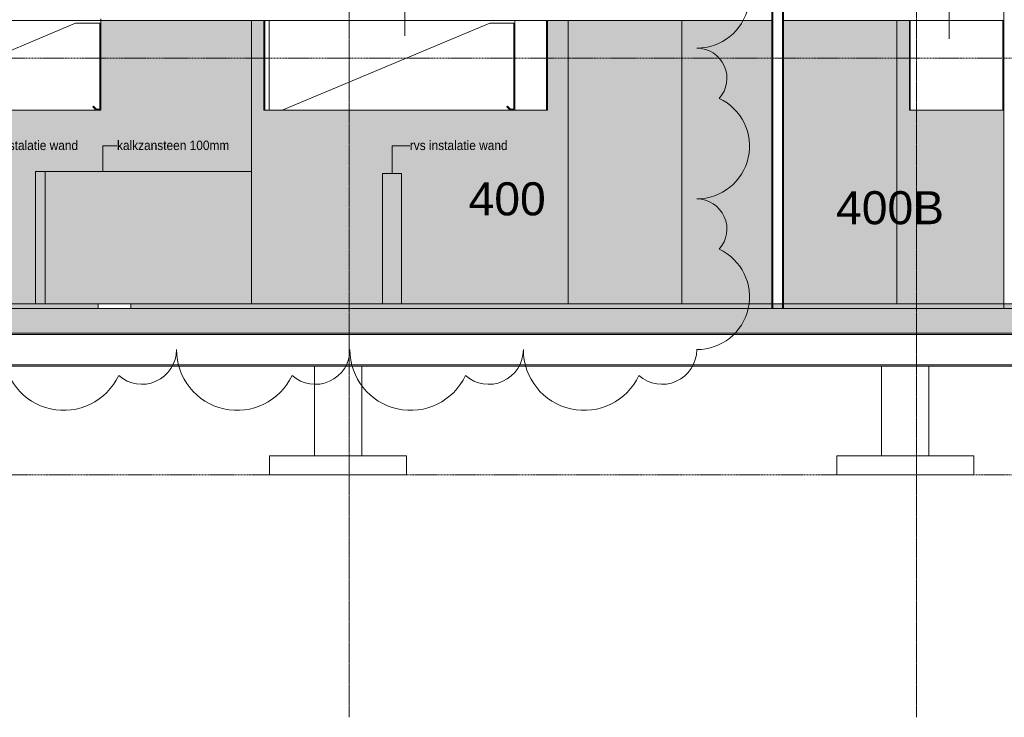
# Model space of a CAD drawing. Header units: millimetres. Extents: x 36905 to 147345, y -4712 to 9242.
# Tile 7 of 8: x 118822 to 129239, y -4376 to 3008. Entities that reach past the tile are written whole.
import ezdxf

# ---------------------------------------------------------------- set-up
doc = ezdxf.new("R2010")
doc.units = ezdxf.units.MM
for name, pattern in [('ARC Dash', [4, 2, -2]), ('ARC Grid Line', [22.225, 12.7, -3.175, 3.175, -3.175]), ('ARC Level Line', [32, 6, -5, 16, -5])]:
    doc.linetypes.add(name, pattern=pattern)
for name, color, linetype, lineweight in [('A--A23__Vloeren', 8, 'Continuous', 9), ('A--AR9__AlgVoorz', 1, 'Continuous', 9), ('A--L$01A__Algemeen', 7, 'Continuous', 9), ('A--L$07A__Stramien', 1, 'Continuous', 13), ('A--L22__Binnenwanden', 2, 'Continuous', 9), ('A--L23__Vloeren', 3, 'Continuous', 9), ('A--L28__Hoofddraagconstructies', 3, 'Continuous', 9), ('A--L45__Plafondafwerkingen', 1, 'Continuous', 9), ('A--L82__LosseGebruikersInvent', 1, 'Continuous', 9), ('A--LR9__AlgVoorz', 7, 'Continuous', 9), ('A--T$01A__Algemeen', 1, 'Continuous', 13), ('A--TR9__AlgVoorz', 1, 'Continuous', 13)]:
    doc.layers.add(name, color=color, linetype=linetype, lineweight=lineweight)
doc.styles.add('Arial_1', font='arial.ttf', dxfattribs={"height": 349.9999999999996})
doc.styles.add('Arial_3', font='arial.ttf', dxfattribs={"width": 0.9, "height": 99.99999999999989})

# ---------------------------------------------------------------- blocks, each defined once
blk = doc.blocks.new('28_SF_precast concrete beam - 350x500-1791081-DO - Doorsnede B')
at = {"layer": 'A--L28__Hoofddraagconstructies'}
for p, q in [((52258.25807280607, -324.9999999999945), (22334.25807280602, -324.9999999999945)), ((22334.25807280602, -644.999999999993), (52258.25807280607, -644.999999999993)), ((40048.75807280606, -659.999999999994), (34548.75807280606, -659.999999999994)), ((46048.75807280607, -659.999999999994), (40548.75807280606, -659.999999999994)), ((52113.25807280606, -659.999999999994), (46548.75807280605, -659.999999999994))]:
    blk.add_line(p, q, dxfattribs=at)
blk = doc.blocks.new('83_FU_FB_Afzuigkap - 1000x1000-2449466-DO - Doorsnede B')
at = {"layer": 'A--L82__LosseGebruikersInvent'}
for p, q in [((46342.75807280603, 2049.999999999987), (46342.75807280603, 2999.999999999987)), ((46342.75807280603, 2049.999999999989), (46342.75807280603, 2999.999999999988)), ((46352.75807280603, 2049.999999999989), (46352.75807280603, 2999.999999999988)), ((47332.75807280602, 2049.999999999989), (47332.75807280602, 2999.999999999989)), ((47340.75807280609, 2049.999999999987), (46342.75807280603, 2049.999999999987)), ((46352.75807280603, 2049.999999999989), (46342.75807280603, 2049.999999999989)), ((47340.75807280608, 2049.999999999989), (47332.75807280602, 2049.999999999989))]:
    blk.add_line(p, q, dxfattribs=at)
blk = doc.blocks.new('83_FU_FB_Afzuigkap - 3200x2600-2588461-DO - Doorsnede B')
at = {"layer": 'A--L82__LosseGebruikersInvent'}
for p, q in [((37788.10860440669, 2999.999999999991), (35188.10860440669, 2999.999999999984)), ((35188.10860440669, 2999.999999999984), (35188.10860440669, 2049.999999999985)), ((35188.10860440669, 2999.999999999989), (37788.10860440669, 2999.999999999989)), ((35188.10860440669, 2049.999999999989), (35188.10860440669, 2999.999999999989)), ((35326.66939148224, 2049.999999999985), (37521.64413831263, 2970.6066017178)), ((37521.64413831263, 2970.606601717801), (37776.6441383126, 2970.606601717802)), ((37776.6441383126, 2970.606601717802), (37776.64413831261, 2060.606601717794)), ((37788.10860440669, 2049.999999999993), (37788.10860440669, 2999.999999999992)), ((37788.10860440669, 2999.999999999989), (37788.10860440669, 2049.999999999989)), ((37709.82433315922, 2092.426406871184), (37702.75326534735, 2085.355339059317)), ((37702.75326534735, 2085.355339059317), (37738.10860440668, 2049.999999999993)), ((37741.64413831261, 2060.606601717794), (37709.82433315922, 2092.426406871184)), ((35188.10860440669, 2049.999999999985), (35326.66939148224, 2049.999999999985)), ((37788.10860440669, 2049.999999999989), (35188.10860440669, 2049.999999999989)), ((37738.10860440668, 2049.999999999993), (37788.10860440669, 2049.999999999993)), ((37776.64413831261, 2060.606601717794), (37741.64413831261, 2060.606601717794))]:
    blk.add_line(p, q, dxfattribs=at)
at = {"layer": 'A--L82__LosseGebruikersInvent', "linetype": 'ARC Dash'}
for p, q in [((35241.07924862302, -1.201080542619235e-11), (35188.10860440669, -1.201080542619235e-11)), ((37788.10860440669, -1.201080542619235e-11), (35188.10860440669, -1.201080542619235e-11)), ((37735.13796019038, -1.201080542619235e-11), (37788.10860440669, -1.201080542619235e-11))]:
    blk.add_line(p, q, dxfattribs=at)
blk = doc.blocks.new('83_FU_FB_Afzuigkap - 3200x2600-V12-DO - Doorsnede B')
at = {"layer": 'A--L82__LosseGebruikersInvent'}
for p, q in [((39570.24191248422, 2999.999999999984), (39570.24191248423, 2049.999999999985)), ((39570.24191248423, 2049.999999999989), (39570.24191248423, 2999.999999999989)), ((39708.80269955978, 2049.999999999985), (41903.77744639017, 2970.6066017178)), ((41903.77744639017, 2970.606601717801), (42158.77744639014, 2970.606601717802)), ((42158.77744639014, 2970.606601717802), (42158.77744639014, 2060.606601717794)), ((42170.24191248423, 2049.999999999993), (42170.24191248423, 2999.999999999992)), ((42170.24191248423, 2999.999999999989), (42170.24191248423, 2049.999999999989)), ((42091.95764123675, 2092.426406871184), (42084.88657342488, 2085.355339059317)), ((42084.88657342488, 2085.355339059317), (42120.24191248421, 2049.999999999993)), ((42123.77744639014, 2060.606601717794), (42091.95764123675, 2092.426406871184)), ((39570.24191248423, 2049.999999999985), (39708.80269955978, 2049.999999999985)), ((42170.24191248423, 2049.999999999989), (39570.24191248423, 2049.999999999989)), ((42120.24191248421, 2049.999999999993), (42170.24191248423, 2049.999999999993)), ((42158.77744639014, 2060.606601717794), (42123.77744639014, 2060.606601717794))]:
    blk.add_line(p, q, dxfattribs=at)
blk = doc.blocks.new('83_FU_FB_Afzuigkap - 3000x1200-2588633-DO - Doorsnede B')
at = {"layer": 'A--L82__LosseGebruikersInvent'}
for p, q in [((39514.24194741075, 2049.999999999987), (39514.24194741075, 2999.999999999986)), ((39514.24194741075, 2049.999999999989), (39514.24194741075, 2999.999999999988)), ((39524.24194741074, 2049.999999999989), (39524.24194741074, 2999.999999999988)), ((42504.24194741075, 2049.999999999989), (42504.24194741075, 2999.999999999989)), ((42514.24194741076, 2999.999999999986), (42514.24194741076, 2049.999999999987)), ((42514.24194741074, 2049.999999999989), (42514.24194741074, 2999.999999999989)), ((39570.24191248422, 2049.999999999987), (39514.24194741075, 2049.999999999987)), ((39524.24194741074, 2049.999999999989), (39514.24194741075, 2049.999999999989)), ((42514.24194741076, 2049.999999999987), (42170.24191248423, 2049.999999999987)), ((42514.24194741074, 2049.999999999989), (42504.24194741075, 2049.999999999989))]:
    blk.add_line(p, q, dxfattribs=at)
blk = doc.blocks.new('Family - ___-2706675-DO - Doorsnede B')
at = {"layer": 'A--L$01A__Algemeen', "lineweight": 18}
for centre, radius, start, end in [((44093.57923100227, 3264.725654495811), 558.4697783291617, 269.9999999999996, 64.79123470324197), ((44093.57923100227, 2387.130288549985), 319.1255876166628, 318.1896851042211, 90), ((44093.57923100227, 1669.097716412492), 558.4697783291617, 269.9999999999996, 64.79123470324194), ((44093.57923100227, 791.5023504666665), 319.1255876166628, 318.1896851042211, 90), ((44093.57923100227, 73.46977832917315), 558.4697783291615, 269.9999999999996, 64.79123470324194), ((37396.80213770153, -484.9999999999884), 642.1567075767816, 180, 334.7912347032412), ((38222.43219030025, -484.9999999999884), 366.9466900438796, 228.1896851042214, 359.9999999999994), ((39231.53558792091, -484.9999999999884), 642.1567075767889, 180, 334.7912347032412), ((40057.16564051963, -484.9999999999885), 366.9466900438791, 228.1896851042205, 359.9999999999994), ((41066.26903814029, -484.9999999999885), 642.1567075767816, 180, 334.7912347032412), ((41891.89909073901, -484.9999999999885), 366.9466900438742, 228.189685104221, 359.9999999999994), ((42901.00248835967, -484.9999999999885), 642.1567075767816, 180, 334.7912347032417), ((43726.6325409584, -484.9999999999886), 366.9466900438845, 228.1896851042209, 359.9999999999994)]:
    blk.add_arc(centre, radius, start, end, dxfattribs=at)

msp = doc.modelspace()

# ---------------------------------------------------------------- hatches: boundary and pattern name
at = {"layer": 'A--A23__Vloeren'}
h = msp.add_hatch(color=9, dxfattribs=at)
h.paths.add_polyline_path([(121719.4780963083, -49.99999999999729), (134144.9422559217, -49.99999999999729), (134144.9422559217, 8.662937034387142e-12), (119998.4322559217, 8.662937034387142e-12), (119998.4322559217, -49.99999999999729), (121620.4959383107, -49.99999999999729)])
h.paths.add_polyline_path([(113899.8876144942, -49.99999999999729), (117388.4322559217, -49.99999999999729), (117388.4322559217, 8.662937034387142e-12), (112365.9422559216, 8.662937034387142e-12), (112365.9422559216, -49.99999999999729)])
h.paths.add_polyline_path([(117735.9322559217, -49.99999999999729), (119650.9322559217, -49.99999999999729), (119650.9322559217, 8.662937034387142e-12), (117735.9322559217, 8.662937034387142e-12)])
msp.add_hatch(color=9, dxfattribs=at).paths.add_polyline_path([(131320.74742208, -309.9999999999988), (134254.9422559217, -309.9999999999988), (134254.9422559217, -49.99999999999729), (104128.9422559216, -49.99999999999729), (104128.9422559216, -309.9999999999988), (128153.3183661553, -309.9999999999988)])
at = {"layer": 'A--AR9__AlgVoorz'}
h = msp.add_hatch(color=7, dxfattribs=at)
h.paths.add_polyline_path([(121633.2814695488, 8.662937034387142e-12), (126778.2939745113, 8.662937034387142e-12), (126778.2939745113, 3000.000000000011), (124405.9261305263, 2999.999999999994), (124405.9261305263, 2049.999999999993), (121405.9261305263, 2049.999999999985), (121405.9261305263, 2999.999999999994), (119679.7927875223, 2999.999999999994), (119679.7927875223, 2049.999999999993), (118435.7927525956, 2049.999999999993), (118435.7927525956, 8.662937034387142e-12), (121627.9261304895, 8.662937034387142e-12)])
h.paths.add_polyline_path([(114361.7551995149, 8.662937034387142e-12), (118235.7927525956, 8.662937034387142e-12), (118235.7927525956, 2049.999999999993), (117079.7927875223, 2049.999999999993), (117079.7927875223, 2999.999999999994), (114361.7551995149, 3000.000000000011), (114361.7551995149, 1400.000000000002)])
msp.add_hatch(color=7, dxfattribs=at).paths.add_polyline_path([(127546.5952447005, 8.662937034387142e-12), (129232.4422559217, 8.662937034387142e-12), (129232.4422559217, 2049.999999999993), (128234.4422559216, 2049.999999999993), (128234.4422559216, 3000.000000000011), (126903.2939745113, 3000.000000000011), (126903.2939745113, 8.662937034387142e-12), (127545.7203813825, 8.662937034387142e-12)])

# ---------------------------------------------------------------- linework, layer by layer
at = {"layer": 'A--L$01A__Algemeen', "linetype": 'ARC Level Line', "lineweight": 13}
for p, q in [((100215.0516115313, 2600), (143491.7302921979, 2600)), ((100215.0516115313, 5.95576921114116e-12), (143491.7302921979, 5.95576921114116e-12)), ((143491.7302921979, -1810), (100215.0516115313, -1810))]:
    msp.add_line(p, q, dxfattribs=at)
at = {"layer": 'A--L$07A__Stramien', "linetype": 'ARC Grid Line'}
for p, q in [((122308.9422559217, -4376.240098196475), (122308.9422559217, 8541.736826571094)), ((128308.9422559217, -4376.240098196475), (128308.9422559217, 8541.736826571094))]:
    msp.add_line(p, q, dxfattribs=at)
at = {"layer": 'A--L22__Binnenwanden', "lineweight": 15}
for p, q in [((126778.2939745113, 4950.000000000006), (126778.2939745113, -49.99999999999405)), ((126790.7939745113, 4950.000000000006), (126790.7939745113, -49.99999999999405)), ((126890.7939745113, 4950.000000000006), (126890.7939745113, -49.99999999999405)), ((126903.2939745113, -49.99999999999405), (126903.2939745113, 4950.000000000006)), ((129232.4422559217, 4950.000000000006), (129232.4422559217, -49.99999999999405))]:
    msp.add_line(p, q, dxfattribs=at)
at = {"layer": 'A--L22__Binnenwanden'}
for p, q in [((121275.7308190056, 3000.000000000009), (121275.7308190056, 8.662937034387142e-12)), ((124625.8439745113, 8.925193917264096e-12), (124625.8439745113, 3000.000000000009)), ((125825.8439745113, 3000.000000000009), (125825.8439745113, 8.662937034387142e-12)), ((128103.2939745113, 3000.000000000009), (128103.2939745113, 8.662937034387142e-12)), ((121275.7308190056, 1400.000000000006), (118990.9992897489, 1400.000000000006)), ((118990.9992897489, 8.882894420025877e-12), (118990.9992897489, 1400.000000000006)), ((119090.9992897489, 1400.000000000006), (119090.9992897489, 8.93365381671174e-12)), ((122661.9260876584, 5.95576921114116e-12), (122661.9260876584, 1380.000000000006)), ((122861.9260876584, 1380.000000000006), (122661.9260876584, 1380.000000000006)), ((122861.9260876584, 1380.000000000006), (122861.9260876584, 5.95576921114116e-12)), ((122440.4422559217, -659.9999999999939), (121940.4422559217, -659.9999999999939)), ((121940.4422559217, -659.9999999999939), (121940.4422559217, -1610)), ((122440.4422559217, -1610), (122440.4422559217, -659.9999999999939)), ((128440.4422559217, -659.9999999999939), (127940.4422559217, -659.9999999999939)), ((127940.4422559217, -659.9999999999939), (127940.4422559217, -1610)), ((128440.4422559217, -1610), (128440.4422559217, -659.9999999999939)), ((121465.4422559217, -1810), (121465.4422559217, -1610)), ((122915.4422559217, -1610), (121465.4422559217, -1610)), ((122915.4422559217, -1610), (122915.4422559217, -1810)), ((127465.4422559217, -1810), (127465.4422559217, -1610)), ((128915.4422559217, -1610), (127465.4422559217, -1610)), ((128915.4422559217, -1610), (128915.4422559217, -1810)), ((122915.4422559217, -1810), (121465.4422559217, -1810)), ((128915.4422559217, -1810), (127465.4422559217, -1810))]:
    msp.add_line(p, q, dxfattribs=at)
at = {"layer": 'A--L23__Vloeren', "lineweight": 15}
for p, q in [((134144.9422559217, 5.95576921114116e-12), (112365.9422559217, 5.95576921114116e-12)), ((139001.7642281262, -49.99999999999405), (104128.9422559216, -49.99999999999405)), ((104243.9422559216, -309.999999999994), (139001.7642281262, -309.999999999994))]:
    msp.add_line(p, q, dxfattribs=at)
at = {"layer": 'A--L23__Vloeren'}
for p, q in [((119650.9322559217, -49.99999999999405), (119650.9322559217, 5.95576921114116e-12)), ((119998.4322559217, 5.95576921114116e-12), (119998.4322559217, -49.99999999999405))]:
    msp.add_line(p, q, dxfattribs=at)
at = {"layer": 'A--L45__Plafondafwerkingen', "lineweight": 15}
for p, q in [((119679.7927875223, 3015.000000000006), (119679.7927875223, 3000.000000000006)), ((119679.7927875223, 3000.000000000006), (126778.2939745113, 3000.000000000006)), ((126903.2939745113, 3000.000000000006), (129232.4422559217, 3000.000000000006))]:
    msp.add_line(p, q, dxfattribs=at)
at = {"layer": 'A--LR9__AlgVoorz', "flags": 128}
for points in [[(129294.9422559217, 5.95576921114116e-12), (128103.2939745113, 5.95576921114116e-12), (126840.7939745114, 5.95576921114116e-12), (125778.3439745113, 5.95576921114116e-12), (124578.3439745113, 5.95576921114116e-12), (116927.3783355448, 5.95576921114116e-12), (115727.3783355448, 5.95576921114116e-12), (114311.7551995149, 5.95576921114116e-12), (114361.755199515, 5.95576921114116e-12), (114311.7551995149, 5.95576921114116e-12), (114361.7551995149, 5.95576921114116e-12), (114311.7551995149, 5.95576921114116e-12), (112365.9422559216, 5.95576921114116e-12), (107651.4422559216, 5.95576921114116e-12)], [(112315.9422559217, 5.95576921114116e-12), (112367.5375281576, 5.95576921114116e-12), (114415.9422559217, 5.95576921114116e-12), (116089.9422559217, 5.95576921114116e-12), (119039.9422559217, 5.95576921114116e-12), (121939.9422559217, 5.95576921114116e-12), (124665.9422559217, 5.95576921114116e-12), (124839.9422559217, 5.95576921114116e-12), (127739.9422559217, 5.95576921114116e-12), (130629.9422559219, 5.95576921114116e-12)]]:
    msp.add_lwpolyline(points, dxfattribs=at)
for points in [[(114411.755199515, 5.95576921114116e-12), (114361.7551995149, 5.95576921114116e-12), (114411.7551995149, 5.95576921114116e-12), (115727.3783355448, 5.95576921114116e-12), (116927.3783355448, 5.95576921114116e-12), (124578.3439745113, 5.95576921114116e-12), (125778.3439745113, 5.95576921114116e-12), (126778.2939745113, 5.95576921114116e-12), (125825.8439745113, 5.95576921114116e-12), (124625.8439745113, 5.95576921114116e-12), (121275.7308190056, 5.95576921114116e-12), (119090.999289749, 5.95576921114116e-12), (118990.9992897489, 5.95576921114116e-12), (117790.9992897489, 5.95576921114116e-12)], [(122661.9260876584, 5.95576921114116e-12), (122861.9260876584, 5.95576921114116e-12), (122661.9260876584, 5.95576921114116e-12)], [(126903.2939745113, 5.95576921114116e-12), (128103.2939745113, 5.95576921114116e-12), (129232.4422559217, 5.95576921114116e-12), (128103.2939745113, 5.95576921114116e-12), (127894.9422559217, 5.95576921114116e-12)]]:
    msp.add_lwpolyline(points, close=True, dxfattribs=at)
at = {"layer": 'A--T$01A__Algemeen'}
for p, q in [((122897.345577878, 2835.355192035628), (122897.345577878, 3624.76921498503)), ((128654.9210930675, 2805.015422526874), (128654.9210930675, 3584.871433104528)), ((119702.8816431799, 1673.850544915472), (119851.5377987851, 1673.850544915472)), ((119702.8816431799, 1400), (119702.8816431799, 1673.850544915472)), ((122761.9260876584, 1673.850544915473), (122949.4498089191, 1673.850544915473)), ((122761.9260876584, 1380.000000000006), (122761.9260876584, 1673.850544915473))]:
    msp.add_line(p, q, dxfattribs=at)

# ---------------------------------------------------------------- block references
at = {"layer": 'A--L$01A__Algemeen', "lineweight": 18}
msp.add_blockref('Family - ___-2706675-DO - Doorsnede B', (81891.6841831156, 0), dxfattribs=at)
at = {"layer": 'A--L28__Hoofddraagconstructies'}
msp.add_blockref('28_SF_precast concrete beam - 350x500-1791081-DO - Doorsnede B', (81891.6841831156, 0), dxfattribs=at)
at = {"layer": 'A--L82__LosseGebruikersInvent'}
for name in ['83_FU_FB_Afzuigkap - 3200x2600-2588461-DO - Doorsnede B', '83_FU_FB_Afzuigkap - 3000x1200-2588633-DO - Doorsnede B', '83_FU_FB_Afzuigkap - 3200x2600-V12-DO - Doorsnede B', '83_FU_FB_Afzuigkap - 1000x1000-2449466-DO - Doorsnede B']:
    msp.add_blockref(name, (81891.6841831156, 0), dxfattribs=at)

# ---------------------------------------------------------------- texts
at = {"layer": 'A--T$01A__Algemeen', "char_height": 99.99999999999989, "attachment_point": 1, "style": 'Arial_3'}
for s, insert, width in [('rvs instalatie wand', (118405.7485905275, 1727.67346158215), 1255.442624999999), ('kalkzansteen 100mm', (119851.5377987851, 1727.673461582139), 1399.746374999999), ('rvs instalatie wand', (122949.4498089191, 1727.673461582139), 1255.442624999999)]:
    msp.add_mtext(s, dxfattribs=dict(at, insert=insert, width=width))
at = {"layer": 'A--TR9__AlgVoorz', "char_height": 349.9999999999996, "attachment_point": 1, "style": 'Arial_1'}
for s, insert, width in [('400', (123571.5866717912, 1286.483586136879), 1010.126249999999), ('400B', (127459.0964923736, 1192.473298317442), 1410.969999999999)]:
    msp.add_mtext(s, dxfattribs=dict(at, insert=insert, width=width))

doc.saveas('drawing.dxf')
